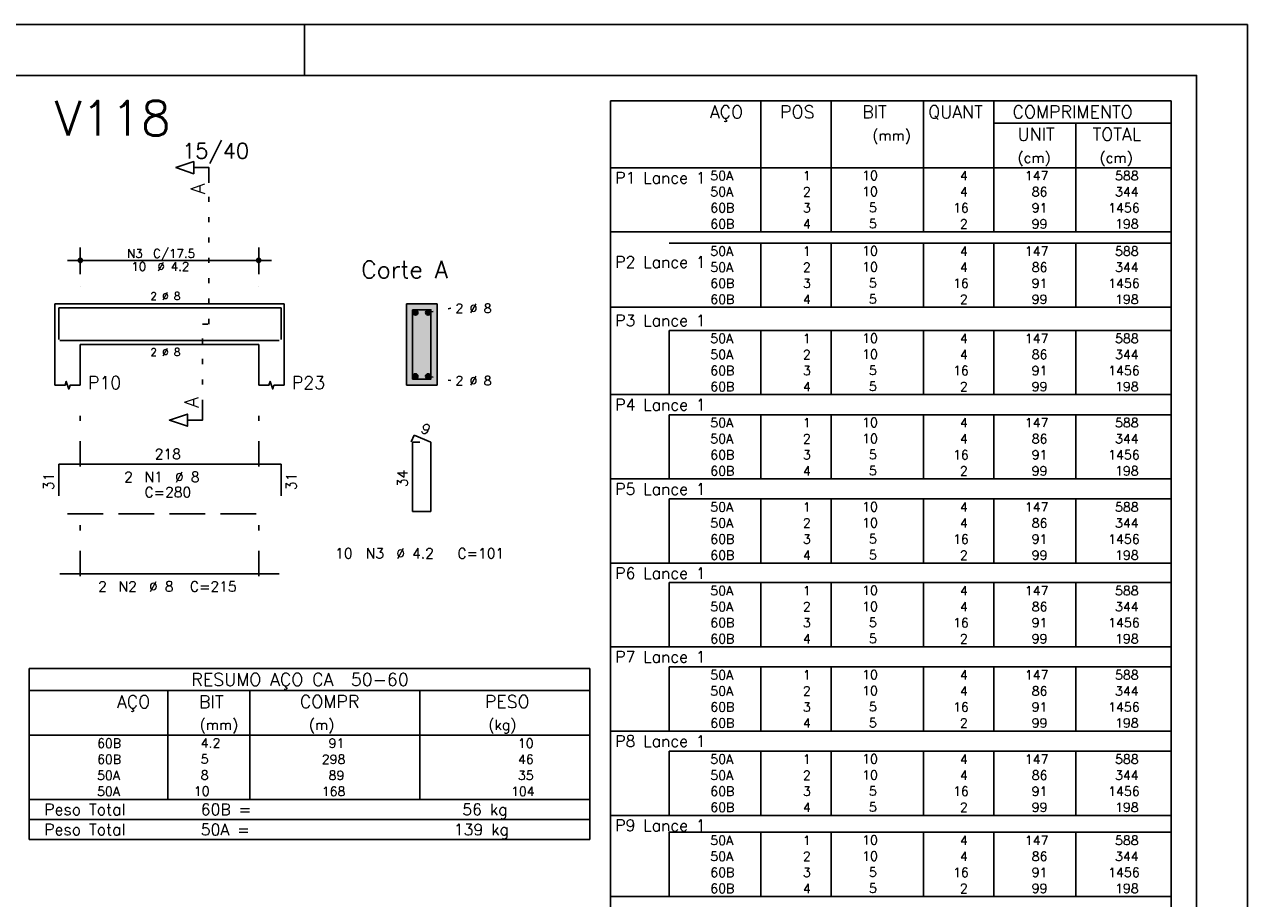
# Model space of a CAD drawing. Extents: x 0 to 84.1, y 0 to 59.4.
# Tile 9 of 9: x 60.1 to 84.1, y 42.2 to 59.4. Entities that reach past the tile are written whole.
import ezdxf

# ---------------------------------------------------------------- set-up
doc = ezdxf.new("R2010")
doc.units = 0
doc.header["$MEASUREMENT"] = 0
for name, pattern in [('ESTILO_TQS_0001', [1, 0.7, -0.3]), ('ESTILO_TQS_0002', [0.4, 0.1, -0.3]), ('ESTILO_TQS_0003', [1.5, 0.5, -0.4, 0.1, -0.5])]:
    doc.linetypes.add(name, pattern=pattern)
for name, color, linetype in [('1', 1, 'CONTINUOUS'), ('2', 2, 'CONTINUOUS'), ('4', 4, 'CONTINUOUS'), ('6', 6, 'CONTINUOUS'), ('7', 7, 'CONTINUOUS'), ('9', 9, 'CONTINUOUS')]:
    doc.layers.add(name, color=color, linetype=linetype)
doc.styles.get("Standard").update_dxf_attribs({"font": 'ROMANS.SHX'})

msp = doc.modelspace()

# ---------------------------------------------------------------- linework, layer by layer
at = {"layer": '1', "linetype": 'ESTILO_TQS_0002'}
for p, q in [((63.725, 53.52), (63.725, 56.29)), ((68.025, 53.745), (68.47, 53.83)), ((63.6, 51.935), (63.6, 53.52)), ((63.6, 53.52), (63.725, 53.52)), ((68.025, 52.495), (68.47, 52.41))]:
    msp.add_line(p, q, dxfattribs=at)
at = {"layer": '1', "linetype": 'ESTILO_TQS_0001'}
msp.add_line((60.95, 49.795), (64.95, 49.795), dxfattribs=at)
at = {"layer": '1', "linetype": 'Continuous'}
for centre in [(67.775, 53.745), (68.025, 53.745), (67.775, 52.495), (68.025, 52.495)]:
    msp.add_circle(centre, 0.05, dxfattribs=at)
at = {"layer": '2', "linetype": 'Continuous'}
for p, q in [((84.1, 59.4), (0, 59.4)), ((65.6, 58.4), (65.6, 59.4)), ((84.1, 0), (84.1, 59.4)), ((71.6, 57.901), (71.6, 56.589)), ((71.6, 57.901), (82.6, 57.901)), ((74.55, 56.589), (74.55, 57.901)), ((75.93, 56.589), (75.93, 57.901)), ((77.74, 56.589), (77.74, 57.901)), ((79.12, 56.589), (79.12, 57.901)), ((82.6, 57.901), (82.6, 56.589)), ((79.12, 57.464), (82.6, 57.464)), ((80.73, 56.589), (80.73, 57.464)), ((71.6, 56.589), (82.6, 56.589)), ((71.6, 56.195), (71.6, 56.589)), ((71.6, 56.589), (82.6, 56.589)), ((82.6, 56.589), (72.75, 56.589)), ((74.55, 56.589), (74.55, 56.274)), ((75.93, 56.589), (75.93, 56.274)), ((77.74, 56.589), (77.74, 56.274)), ((79.12, 56.589), (79.12, 56.274)), ((80.73, 56.589), (80.73, 56.274)), ((82.6, 56.195), (82.6, 56.589)), ((71.6, 55.88), (71.6, 56.195)), ((74.55, 56.274), (74.55, 55.959)), ((75.93, 56.274), (75.93, 55.959)), ((77.74, 56.274), (77.74, 55.959)), ((79.12, 56.274), (79.12, 55.959)), ((80.73, 56.274), (80.73, 55.959)), ((82.6, 55.88), (82.6, 56.195)), ((74.55, 55.959), (74.55, 55.644)), ((75.93, 55.959), (75.93, 55.644)), ((77.74, 55.959), (77.74, 55.644)), ((79.12, 55.959), (79.12, 55.644)), ((80.73, 55.959), (80.73, 55.644)), ((71.6, 55.565), (71.6, 55.88)), ((82.6, 55.565), (82.6, 55.88)), ((71.6, 55.25), (71.6, 55.565)), ((74.55, 55.644), (74.55, 55.329)), ((75.93, 55.644), (75.93, 55.329)), ((77.74, 55.644), (77.74, 55.329)), ((79.12, 55.644), (79.12, 55.329)), ((80.73, 55.644), (80.73, 55.329)), ((82.6, 55.25), (82.6, 55.565)), ((71.6, 55.329), (82.6, 55.329)), ((71.6, 54.935), (71.6, 55.25)), ((82.6, 54.935), (82.6, 55.25)), ((61.2, 54.5), (61.2, 55.02)), ((64.7, 54.5), (64.7, 55.02)), ((82.6, 55.109), (72.75, 55.109)), ((74.55, 55.109), (74.55, 54.794)), ((75.93, 55.109), (75.93, 54.794)), ((77.74, 55.109), (77.74, 54.794)), ((79.12, 55.109), (79.12, 54.794)), ((80.73, 55.109), (80.73, 54.794)), ((60.95, 54.77), (64.95, 54.77)), ((71.6, 54.541), (71.6, 54.935)), ((74.55, 54.794), (74.55, 54.479)), ((75.93, 54.794), (75.93, 54.479)), ((77.74, 54.794), (77.74, 54.479)), ((79.12, 54.794), (79.12, 54.479)), ((80.73, 54.794), (80.73, 54.479)), ((82.6, 54.541), (82.6, 54.935)), ((71.6, 54.226), (71.6, 54.541)), ((74.55, 54.479), (74.55, 54.164)), ((75.93, 54.479), (75.93, 54.164)), ((77.74, 54.479), (77.74, 54.164)), ((79.12, 54.479), (79.12, 54.164)), ((80.73, 54.479), (80.73, 54.164)), ((82.6, 54.226), (82.6, 54.541)), ((61.2, 54.25), (61.2, 54.25)), ((64.7, 54.25), (64.7, 54.25)), ((71.6, 53.911), (71.6, 54.226)), ((74.55, 54.164), (74.55, 53.849)), ((75.93, 54.164), (75.93, 53.849)), ((77.74, 54.164), (77.74, 53.849)), ((79.12, 54.164), (79.12, 53.849)), ((80.73, 54.164), (80.73, 53.849)), ((82.6, 53.911), (82.6, 54.226)), ((60.7, 53.92), (60.7, 53.12)), ((60.7, 53.92), (61.2, 53.92)), ((61.2, 53.92), (64.7, 53.92)), ((64.7, 53.92), (65.2, 53.92)), ((65.2, 53.92), (65.2, 53.12)), ((68.2, 53.92), (67.6, 53.92)), ((67.6, 53.92), (67.6, 52.32)), ((68.2, 52.32), (68.2, 53.92)), ((71.6, 53.596), (71.6, 53.911)), ((71.6, 53.849), (82.6, 53.849)), ((82.6, 53.596), (82.6, 53.911)), ((71.6, 53.281), (71.6, 53.596)), ((82.6, 53.281), (82.6, 53.596)), ((71.6, 52.888), (71.6, 53.281)), ((82.6, 53.395), (72.75, 53.395)), ((72.75, 53.395), (72.75, 53.08)), ((74.55, 53.395), (74.55, 53.08)), ((75.93, 53.395), (75.93, 53.08)), ((77.74, 53.395), (77.74, 53.08)), ((79.12, 53.395), (79.12, 53.08)), ((80.73, 53.395), (80.73, 53.08)), ((82.6, 52.888), (82.6, 53.281)), ((60.7, 53.12), (60.7, 52.32)), ((61.2, 53.12), (64.7, 53.12)), ((61.2, 53.12), (61.2, 52.32)), ((64.7, 53.12), (64.7, 52.32)), ((65.2, 53.12), (65.2, 52.32)), ((72.75, 53.08), (72.75, 52.765)), ((74.55, 53.08), (74.55, 52.765)), ((75.93, 53.08), (75.93, 52.765)), ((77.74, 53.08), (77.74, 52.765)), ((79.12, 53.08), (79.12, 52.765)), ((80.73, 53.08), (80.73, 52.765)), ((71.6, 52.573), (71.6, 52.888)), ((82.6, 52.573), (82.6, 52.888)), ((71.6, 52.258), (71.6, 52.573)), ((72.75, 52.765), (72.75, 52.45)), ((74.55, 52.765), (74.55, 52.45)), ((75.93, 52.765), (75.93, 52.45)), ((77.74, 52.765), (77.74, 52.45)), ((79.12, 52.765), (79.12, 52.45)), ((80.73, 52.765), (80.73, 52.45)), ((82.6, 52.258), (82.6, 52.573)), ((67.6, 52.32), (68.2, 52.32)), ((72.75, 52.45), (72.75, 52.135)), ((74.55, 52.45), (74.55, 52.135)), ((75.93, 52.45), (75.93, 52.135)), ((77.74, 52.45), (77.74, 52.135)), ((79.12, 52.45), (79.12, 52.135)), ((80.73, 52.45), (80.73, 52.135)), ((71.6, 51.943), (71.6, 52.258)), ((71.6, 52.135), (82.6, 52.135)), ((82.6, 51.943), (82.6, 52.258)), ((71.6, 51.628), (71.6, 51.943)), ((82.6, 51.628), (82.6, 51.943)), ((71.6, 51.234), (71.6, 51.628)), ((82.6, 51.741), (72.75, 51.741)), ((72.75, 51.741), (72.75, 51.426)), ((74.55, 51.741), (74.55, 51.426)), ((75.93, 51.741), (75.93, 51.426)), ((77.74, 51.741), (77.74, 51.426)), ((79.12, 51.741), (79.12, 51.426)), ((80.73, 51.741), (80.73, 51.426)), ((82.6, 51.234), (82.6, 51.628)), ((72.75, 51.426), (72.75, 51.111)), ((74.55, 51.426), (74.55, 51.111)), ((75.93, 51.426), (75.93, 51.111)), ((77.74, 51.426), (77.74, 51.111)), ((79.12, 51.426), (79.12, 51.111)), ((80.73, 51.426), (80.73, 51.111)), ((71.6, 50.919), (71.6, 51.234)), ((72.75, 51.111), (72.75, 50.796)), ((74.55, 51.111), (74.55, 50.796)), ((75.93, 51.111), (75.93, 50.796)), ((77.74, 51.111), (77.74, 50.796)), ((79.12, 51.111), (79.12, 50.796)), ((80.73, 51.111), (80.73, 50.796)), ((82.6, 50.919), (82.6, 51.234)), ((71.6, 50.604), (71.6, 50.919)), ((82.6, 50.604), (82.6, 50.919)), ((72.75, 50.796), (72.75, 50.481)), ((74.55, 50.796), (74.55, 50.481)), ((75.93, 50.796), (75.93, 50.481)), ((77.74, 50.796), (77.74, 50.481)), ((79.12, 50.796), (79.12, 50.481)), ((80.73, 50.796), (80.73, 50.481)), ((71.6, 50.289), (71.6, 50.604)), ((71.6, 50.481), (82.6, 50.481)), ((82.6, 50.289), (82.6, 50.604)), ((71.6, 49.974), (71.6, 50.289)), ((82.6, 49.974), (82.6, 50.289)), ((71.6, 49.58), (71.6, 49.974)), ((82.6, 50.088), (72.75, 50.088)), ((72.75, 50.088), (72.75, 49.773)), ((74.55, 50.088), (74.55, 49.773)), ((75.93, 50.088), (75.93, 49.773)), ((77.74, 50.088), (77.74, 49.773)), ((79.12, 50.088), (79.12, 49.773)), ((80.73, 50.088), (80.73, 49.773)), ((82.6, 49.58), (82.6, 49.974)), ((72.75, 49.773), (72.75, 49.458)), ((74.55, 49.773), (74.55, 49.458)), ((75.93, 49.773), (75.93, 49.458)), ((77.74, 49.773), (77.74, 49.458)), ((79.12, 49.773), (79.12, 49.458)), ((80.73, 49.773), (80.73, 49.458)), ((71.6, 49.265), (71.6, 49.58)), ((72.75, 49.458), (72.75, 49.143)), ((74.55, 49.458), (74.55, 49.143)), ((75.93, 49.458), (75.93, 49.143)), ((77.74, 49.458), (77.74, 49.143)), ((79.12, 49.458), (79.12, 49.143)), ((80.73, 49.458), (80.73, 49.143)), ((82.6, 49.265), (82.6, 49.58)), ((71.6, 48.95), (71.6, 49.265)), ((82.6, 48.95), (82.6, 49.265)), ((72.75, 49.143), (72.75, 48.828)), ((74.55, 49.143), (74.55, 48.828)), ((75.93, 49.143), (75.93, 48.828)), ((77.74, 49.143), (77.74, 48.828)), ((79.12, 49.143), (79.12, 48.828)), ((80.73, 49.143), (80.73, 48.828)), ((71.6, 48.635), (71.6, 48.95)), ((71.6, 48.828), (82.6, 48.828)), ((82.6, 48.635), (82.6, 48.95)), ((71.6, 48.32), (71.6, 48.635)), ((82.6, 48.32), (82.6, 48.635)), ((71.6, 47.926), (71.6, 48.32)), ((82.6, 48.447), (72.75, 48.447)), ((72.75, 48.447), (72.75, 48.132)), ((74.55, 48.447), (74.55, 48.132)), ((75.93, 48.447), (75.93, 48.132)), ((77.74, 48.447), (77.74, 48.132)), ((79.12, 48.447), (79.12, 48.132)), ((80.73, 48.447), (80.73, 48.132)), ((82.6, 47.926), (82.6, 48.32)), ((72.75, 48.132), (72.75, 47.817)), ((74.55, 48.132), (74.55, 47.817)), ((75.93, 48.132), (75.93, 47.817)), ((77.74, 48.132), (77.74, 47.817)), ((79.12, 48.132), (79.12, 47.817)), ((80.73, 48.132), (80.73, 47.817)), ((71.6, 47.611), (71.6, 47.926)), ((72.75, 47.817), (72.75, 47.502)), ((74.55, 47.817), (74.55, 47.502)), ((75.93, 47.817), (75.93, 47.502)), ((77.74, 47.817), (77.74, 47.502)), ((79.12, 47.817), (79.12, 47.502)), ((80.73, 47.817), (80.73, 47.502)), ((82.6, 47.611), (82.6, 47.926)), ((71.6, 47.296), (71.6, 47.611)), ((82.6, 47.296), (82.6, 47.611)), ((71.6, 46.981), (71.6, 47.296)), ((72.75, 47.502), (72.75, 47.187)), ((74.55, 47.502), (74.55, 47.187)), ((75.93, 47.502), (75.93, 47.187)), ((77.74, 47.502), (77.74, 47.187)), ((79.12, 47.502), (79.12, 47.187)), ((80.73, 47.502), (80.73, 47.187)), ((82.6, 46.981), (82.6, 47.296)), ((71.6, 47.187), (82.6, 47.187)), ((71.6, 46.666), (71.6, 46.981)), ((82.6, 46.793), (72.75, 46.793)), ((72.75, 46.793), (72.75, 46.478)), ((74.55, 46.793), (74.55, 46.478)), ((75.93, 46.793), (75.93, 46.478)), ((77.74, 46.793), (77.74, 46.478)), ((79.12, 46.793), (79.12, 46.478)), ((80.73, 46.793), (80.73, 46.478)), ((82.6, 46.666), (82.6, 46.981)), ((60.199, 46.764), (60.199, 45.451)), ((60.199, 46.764), (71.199, 46.764)), ((71.199, 46.764), (71.199, 45.451)), ((71.6, 46.273), (71.6, 46.666)), ((82.6, 46.273), (82.6, 46.666)), ((60.199, 46.326), (71.199, 46.326)), ((62.919, 45.451), (62.919, 46.326)), ((64.529, 45.451), (64.529, 46.326)), ((67.864, 45.451), (67.864, 46.326)), ((72.75, 46.478), (72.75, 46.163)), ((74.55, 46.478), (74.55, 46.163)), ((75.93, 46.478), (75.93, 46.163)), ((77.74, 46.478), (77.74, 46.163)), ((79.12, 46.478), (79.12, 46.163)), ((80.73, 46.478), (80.73, 46.163)), ((71.6, 45.958), (71.6, 46.273)), ((72.75, 46.163), (72.75, 45.848)), ((74.55, 46.163), (74.55, 45.848)), ((75.93, 46.163), (75.93, 45.848)), ((77.74, 46.163), (77.74, 45.848)), ((79.12, 46.163), (79.12, 45.848)), ((80.73, 46.163), (80.73, 45.848)), ((82.6, 45.958), (82.6, 46.273)), ((71.6, 45.643), (71.6, 45.958)), ((72.75, 45.848), (72.75, 45.533)), ((74.55, 45.848), (74.55, 45.533)), ((75.93, 45.848), (75.93, 45.533)), ((77.74, 45.848), (77.74, 45.533)), ((79.12, 45.848), (79.12, 45.533)), ((80.73, 45.848), (80.73, 45.533)), ((82.6, 45.643), (82.6, 45.958)), ((71.6, 45.328), (71.6, 45.643)), ((82.6, 45.328), (82.6, 45.643)), ((60.199, 45.451), (71.199, 45.451)), ((60.199, 45.136), (60.199, 45.451)), ((62.919, 45.451), (62.919, 45.136)), ((64.529, 45.136), (64.529, 45.451)), ((67.864, 45.451), (67.864, 45.136)), ((71.199, 45.136), (71.199, 45.451)), ((71.6, 45.533), (82.6, 45.533)), ((60.199, 44.821), (60.199, 45.136)), ((62.919, 45.136), (62.919, 44.821)), ((64.529, 44.821), (64.529, 45.136)), ((67.864, 45.136), (67.864, 44.821)), ((71.199, 44.821), (71.199, 45.136)), ((71.6, 45.013), (71.6, 45.328)), ((82.6, 45.139), (72.75, 45.139)), ((72.75, 45.139), (72.75, 44.824)), ((74.55, 45.139), (74.55, 44.824)), ((75.93, 45.139), (75.93, 44.824)), ((77.74, 45.139), (77.74, 44.824)), ((79.12, 45.139), (79.12, 44.824)), ((80.73, 45.139), (80.73, 44.824)), ((82.6, 45.013), (82.6, 45.328)), ((71.6, 44.619), (71.6, 45.013)), ((82.6, 44.619), (82.6, 45.013)), ((60.199, 44.506), (60.199, 44.821)), ((62.919, 44.821), (62.919, 44.506)), ((64.529, 44.506), (64.529, 44.821)), ((67.864, 44.821), (67.864, 44.506)), ((71.199, 44.506), (71.199, 44.821)), ((72.75, 44.824), (72.75, 44.509)), ((74.55, 44.824), (74.55, 44.509)), ((75.93, 44.824), (75.93, 44.509)), ((77.74, 44.824), (77.74, 44.509)), ((79.12, 44.824), (79.12, 44.509)), ((80.73, 44.824), (80.73, 44.509)), ((60.199, 44.191), (60.199, 44.506)), ((62.919, 44.506), (62.919, 44.191)), ((64.529, 44.191), (64.529, 44.506)), ((67.864, 44.506), (67.864, 44.191)), ((71.199, 44.191), (71.199, 44.506)), ((71.6, 44.304), (71.6, 44.619)), ((72.75, 44.509), (72.75, 44.194)), ((74.55, 44.509), (74.55, 44.194)), ((75.93, 44.509), (75.93, 44.194)), ((77.74, 44.509), (77.74, 44.194)), ((79.12, 44.509), (79.12, 44.194)), ((80.73, 44.509), (80.73, 44.194)), ((82.6, 44.304), (82.6, 44.619)), ((60.199, 44.191), (71.199, 44.191)), ((60.199, 43.798), (60.199, 44.191)), ((60.199, 44.191), (71.199, 44.191)), ((71.199, 43.798), (71.199, 44.191)), ((71.6, 43.989), (71.6, 44.304)), ((72.75, 44.194), (72.75, 43.879)), ((74.55, 44.194), (74.55, 43.879)), ((75.93, 44.194), (75.93, 43.879)), ((77.74, 44.194), (77.74, 43.879)), ((79.12, 44.194), (79.12, 43.879)), ((80.73, 44.194), (80.73, 43.879)), ((82.6, 43.989), (82.6, 44.304)), ((71.6, 43.674), (71.6, 43.989)), ((82.6, 43.674), (82.6, 43.989)), ((71.199, 43.798), (60.199, 43.798)), ((60.199, 43.404), (60.199, 43.798)), ((60.199, 43.798), (71.199, 43.798)), ((71.199, 43.404), (71.199, 43.798)), ((71.6, 43.879), (82.6, 43.879)), ((71.6, 43.359), (71.6, 43.674)), ((82.6, 43.359), (82.6, 43.674)), ((82.6, 43.547), (72.75, 43.547)), ((72.75, 43.547), (72.75, 43.232)), ((74.55, 43.547), (74.55, 43.232)), ((75.93, 43.547), (75.93, 43.232)), ((77.74, 43.547), (77.74, 43.232)), ((79.12, 43.547), (79.12, 43.232)), ((80.73, 43.547), (80.73, 43.232)), ((71.199, 43.404), (60.199, 43.404)), ((60.199, 43.404), (71.199, 43.404)), ((71.6, 42.965), (71.6, 43.359)), ((72.75, 43.232), (72.75, 42.917)), ((74.55, 43.232), (74.55, 42.917)), ((75.93, 43.232), (75.93, 42.917)), ((77.74, 43.232), (77.74, 42.917)), ((79.12, 43.232), (79.12, 42.917)), ((80.73, 43.232), (80.73, 42.917)), ((82.6, 42.965), (82.6, 43.359)), ((71.6, 42.65), (71.6, 42.965)), ((82.6, 42.65), (82.6, 42.965)), ((72.75, 42.917), (72.75, 42.602)), ((74.55, 42.917), (74.55, 42.602)), ((75.93, 42.917), (75.93, 42.602)), ((77.74, 42.917), (77.74, 42.602)), ((79.12, 42.917), (79.12, 42.602)), ((80.73, 42.917), (80.73, 42.602)), ((71.6, 42.335), (71.6, 42.65)), ((72.75, 42.602), (72.75, 42.287)), ((74.55, 42.602), (74.55, 42.287)), ((75.93, 42.602), (75.93, 42.287)), ((77.74, 42.602), (77.74, 42.287)), ((79.12, 42.602), (79.12, 42.287)), ((80.73, 42.602), (80.73, 42.287)), ((82.6, 42.335), (82.6, 42.65)), ((71.6, 42.02), (71.6, 42.335)), ((71.6, 42.287), (82.6, 42.287)), ((82.6, 42.02), (82.6, 42.335))]:
    msp.add_line(p, q, dxfattribs=at)
at = {"layer": '2', "linetype": 'ESTILO_TQS_0003'}
for p, q in [((61.2, 50.722), (61.2, 51.82)), ((64.7, 50.722), (64.7, 51.82)), ((61.2, 48.572), (61.2, 49.918)), ((64.7, 48.572), (64.7, 49.918))]:
    msp.add_line(p, q, dxfattribs=at)
at = {"layer": '2', "linetype": 'Continuous'}
for points in [[(83.1, 1), (2.5, 1), (2.5, 58.4), (83.1, 58.4), (83.1, 1)], [(63.725, 56.29), (63.725, 56.59), (63.425, 56.59), (63.425, 56.47), (63.075, 56.59), (63.425, 56.71), (63.425, 56.59)], [(60.7, 52.32), (60.9, 52.32), (60.925, 52.395), (60.975, 52.245), (61, 52.32), (61.2, 52.32)], [(64.7, 52.32), (64.9, 52.32), (64.925, 52.395), (64.975, 52.245), (65, 52.32), (65.2, 52.32)], [(63.6, 51.935), (63.6, 51.635), (63.3, 51.635), (63.3, 51.515), (62.95, 51.635), (63.3, 51.755), (63.3, 51.635)]]:
    msp.add_lwpolyline(points, dxfattribs=at)
for centre, radius in [((61.2, 54.77), 0.0416), ((61.2, 54.77), 0.0208), ((64.7, 54.77), 0.0416), ((64.7, 54.77), 0.0208)]:
    msp.add_circle(centre, radius, dxfattribs=at)
at = {"layer": '4', "linetype": 'Continuous'}
for p, q in [((60.78, 53.22), (60.78, 53.84)), ((60.78, 53.84), (65.14, 53.84)), ((65.14, 53.84), (65.14, 53.22)), ((60.8, 53.2), (65.1, 53.2))]:
    msp.add_line(p, q, dxfattribs=at)
msp.add_lwpolyline([(67.72, 53.8), (67.72, 52.44), (68.08, 52.44), (68.08, 53.8), (67.72, 53.8)], dxfattribs=at)
at = {"layer": '6', "linetype": 'Continuous'}
for p, q in [((67.748, 51.34), (67.694, 51.211)), ((67.86, 51.2), (67.72, 51.2)), ((67.72, 51.2), (67.72, 49.84)), ((68.08, 51.2), (67.748, 51.34)), ((68.08, 49.84), (68.08, 51.2)), ((60.78, 50.15), (60.78, 50.77)), ((60.78, 50.77), (65.14, 50.77)), ((65.14, 50.77), (65.14, 50.15)), ((67.72, 49.84), (68.08, 49.84)), ((60.8, 48.62), (65.1, 48.62))]:
    msp.add_line(p, q, dxfattribs=at)
at = {"layer": '9', "linetype": 'Continuous'}
for points in [[(68.2, 52.32), (68.2, 53.92), (67.6, 53.92)], [(68.2, 52.32), (67.6, 53.92), (67.6, 52.32)], [(67.825, 53.745), (67.75, 53.788), (67.728, 53.762)], [(67.825, 53.745), (67.728, 53.762), (67.728, 53.728)], [(67.825, 53.745), (67.784, 53.794), (67.75, 53.788)], [(67.825, 53.745), (67.813, 53.777), (67.784, 53.794)], [(68.075, 53.745), (68, 53.788), (67.978, 53.762)], [(68.075, 53.745), (67.978, 53.762), (67.978, 53.728)], [(68.075, 53.745), (68.034, 53.794), (68, 53.788)], [(68.075, 53.745), (68.063, 53.777), (68.034, 53.794)], [(67.825, 53.745), (67.728, 53.728), (67.75, 53.702)], [(67.825, 53.745), (67.75, 53.702), (67.784, 53.696)], [(67.825, 53.745), (67.784, 53.696), (67.813, 53.713)], [(67.825, 53.745), (67.813, 53.713), (67.825, 53.745)], [(68.075, 53.745), (67.978, 53.728), (68, 53.702)], [(68.075, 53.745), (68, 53.702), (68.034, 53.696)], [(68.075, 53.745), (68.034, 53.696), (68.063, 53.713)], [(68.075, 53.745), (68.063, 53.713), (68.075, 53.745)], [(68.2, 52.32), (67.6, 52.32), (68.2, 52.32)], [(67.825, 52.495), (67.75, 52.538), (67.728, 52.512)], [(67.825, 52.495), (67.728, 52.512), (67.728, 52.478)], [(67.825, 52.495), (67.728, 52.478), (67.75, 52.452)], [(67.825, 52.495), (67.784, 52.544), (67.75, 52.538)], [(67.825, 52.495), (67.75, 52.452), (67.784, 52.446)], [(67.825, 52.495), (67.813, 52.527), (67.784, 52.544)], [(67.825, 52.495), (67.784, 52.446), (67.813, 52.463)], [(67.825, 52.495), (67.813, 52.463), (67.825, 52.495)], [(68.075, 52.495), (68, 52.538), (67.978, 52.512)], [(68.075, 52.495), (67.978, 52.512), (67.978, 52.478)], [(68.075, 52.495), (67.978, 52.478), (68, 52.452)], [(68.075, 52.495), (68.034, 52.544), (68, 52.538)], [(68.075, 52.495), (68, 52.452), (68.034, 52.446)], [(68.075, 52.495), (68.063, 52.527), (68.034, 52.544)], [(68.075, 52.495), (68.034, 52.446), (68.063, 52.463)], [(68.075, 52.495), (68.063, 52.463), (68.075, 52.495)]]:
    msp.add_solid(points, dxfattribs=at)

# ---------------------------------------------------------------- texts
at = {"layer": '2', "linetype": 'Continuous'}
for s, height, p in [('AÇO', 0.25, (73.55, 57.558)), ('POS', 0.25, (74.93, 57.558)), ('BIT', 0.25, (76.54, 57.558)), ('QUANT', 0.25, (77.836, 57.558)), ('COMPRIMENTO', 0.25, (79.489, 57.558)), ('UNIT', 0.25, (79.587, 57.12)), ('TOTAL', 0.25, (81.059, 57.12)), ('(mm)', 0.2, (76.74, 57.12)), ('15/40', 0.3, (63.2, 56.77)), ('(cm)', 0.2, (79.587, 56.683)), ('(cm)', 0.2, (81.197, 56.683)), ('P1 Lance 1', 0.225, (71.696, 56.279)), ('     50A', 0.18, (72.89, 56.341)), ('  1', 0.18, (75.13, 56.341)), ('   10  ', 0.18, (76.137, 56.347)), ('    4', 0.18, (77.92, 56.341)), ('   147', 0.18, (79.33, 56.341)), ('    588', 0.18, (80.964, 56.341)), ('     50A', 0.18, (72.89, 56.026)), ('  2', 0.18, (75.13, 56.026)), ('   10  ', 0.18, (76.137, 56.032)), ('    4', 0.18, (77.92, 56.026)), ('    86', 0.18, (79.33, 56.026)), ('    344', 0.18, (80.964, 56.026)), ('     60B', 0.18, (72.89, 55.711)), ('  3', 0.18, (75.13, 55.711)), ('    5  ', 0.18, (76.137, 55.717)), ('   16', 0.18, (77.92, 55.711)), ('    91', 0.18, (79.33, 55.711)), ('   1456', 0.18, (80.964, 55.711)), ('     60B', 0.18, (72.89, 55.396)), ('  4', 0.18, (75.13, 55.396)), ('    5  ', 0.18, (76.137, 55.402)), ('    2', 0.18, (77.92, 55.396)), ('    99', 0.18, (79.33, 55.396)), ('    198', 0.18, (80.964, 55.396)), ('N3', 0.17, (62.117, 54.821)), ('C/17.5', 0.17, (62.627, 54.821)), ('     50A', 0.18, (72.89, 54.861)), ('  1', 0.18, (75.13, 54.861)), ('   10  ', 0.18, (76.137, 54.867)), ('    4', 0.18, (77.92, 54.861)), ('   147', 0.18, (79.33, 54.861)), ('    588', 0.18, (80.964, 54.861)), ('10', 0.17, (62.202, 54.566)), ('%%c 4.2', 0.17, (62.712, 54.566)), ('Corte A', 0.34, (66.71, 54.42)), ('P2 Lance 1', 0.225, (71.696, 54.626)), ('     50A', 0.18, (72.89, 54.546)), ('  2', 0.18, (75.13, 54.546)), ('   10  ', 0.18, (76.137, 54.552)), ('    4', 0.18, (77.92, 54.546)), ('    86', 0.18, (79.33, 54.546)), ('    344', 0.18, (80.964, 54.546)), ('     60B', 0.18, (72.89, 54.231)), ('  3', 0.18, (75.13, 54.231)), ('    5  ', 0.18, (76.137, 54.237)), ('   16', 0.18, (77.92, 54.231)), ('    91', 0.18, (79.33, 54.231)), ('   1456', 0.18, (80.964, 54.231)), ('2 %%c 8', 0.15, (62.575, 53.995)), ('     60B', 0.18, (72.89, 53.916)), ('  4', 0.18, (75.13, 53.916)), ('    5  ', 0.18, (76.137, 53.922)), ('    2', 0.18, (77.92, 53.916)), ('    99', 0.18, (79.33, 53.916)), ('    198', 0.18, (80.964, 53.916)), ('2 %%c 8', 0.18, (68.56, 53.74)), ('P3 Lance 1', 0.225, (71.696, 53.479)), ('     50A', 0.18, (72.89, 53.148)), ('  1', 0.18, (75.13, 53.148)), ('   10  ', 0.18, (76.137, 53.153)), ('    4', 0.18, (77.92, 53.148)), ('   147', 0.18, (79.33, 53.148)), ('    588', 0.18, (80.964, 53.148)), ('2 %%c 8', 0.15, (62.575, 52.895)), ('     50A', 0.18, (72.89, 52.833)), ('  2', 0.18, (75.13, 52.833)), ('   10  ', 0.18, (76.137, 52.838)), ('    4', 0.18, (77.92, 52.833)), ('    86', 0.18, (79.33, 52.833)), ('    344', 0.18, (80.964, 52.833)), ('     60B', 0.18, (72.89, 52.518)), ('  3', 0.18, (75.13, 52.518)), ('    5  ', 0.18, (76.137, 52.523)), ('   16', 0.18, (77.92, 52.518)), ('    91', 0.18, (79.33, 52.518)), ('   1456', 0.18, (80.964, 52.518)), ('P10', 0.25, (61.35, 52.245)), ('P23', 0.25, (65.35, 52.245)), ('2 %%c 8', 0.18, (68.56, 52.32)), ('     60B', 0.18, (72.89, 52.203)), ('  4', 0.18, (75.13, 52.203)), ('    5  ', 0.18, (76.137, 52.208)), ('    2', 0.18, (77.92, 52.203)), ('    99', 0.18, (79.33, 52.203)), ('    198', 0.18, (80.964, 52.203)), ('P4 Lance 1', 0.225, (71.696, 51.826)), ('     50A', 0.18, (72.89, 51.494)), ('  1', 0.18, (75.13, 51.494)), ('   10  ', 0.18, (76.137, 51.499)), ('    4', 0.18, (77.92, 51.494)), ('   147', 0.18, (79.33, 51.494)), ('    588', 0.18, (80.964, 51.494)), ('     50A', 0.18, (72.89, 51.179)), ('  2', 0.18, (75.13, 51.179)), ('   10  ', 0.18, (76.137, 51.184)), ('    4', 0.18, (77.92, 51.179)), ('    86', 0.18, (79.33, 51.179)), ('    344', 0.18, (80.964, 51.179)), ('218', 0.2, (62.66, 50.87)), ('     60B', 0.18, (72.89, 50.864)), ('  3', 0.18, (75.13, 50.864)), ('    5  ', 0.18, (76.137, 50.869)), ('   16', 0.18, (77.92, 50.864)), ('    91', 0.18, (79.33, 50.864)), ('   1456', 0.18, (80.964, 50.864)), ('     60B', 0.18, (72.89, 50.549)), ('  4', 0.18, (75.13, 50.549)), ('    5  ', 0.18, (76.137, 50.554)), ('    2', 0.18, (77.92, 50.549)), ('    99', 0.18, (79.33, 50.549)), ('    198', 0.18, (80.964, 50.549)), ('2', 0.2, (62.06, 50.42)), ('N1', 0.2, (62.46, 50.42)), ('%%c 8', 0.2, (63.06, 50.42)), ('P5 Lance 1', 0.225, (71.696, 50.172)), ('C=280', 0.2, (62.46, 50.12)), ('     50A', 0.18, (72.89, 49.84)), ('  1', 0.18, (75.13, 49.84)), ('   10  ', 0.18, (76.137, 49.845)), ('    4', 0.18, (77.92, 49.84)), ('   147', 0.18, (79.33, 49.84)), ('    588', 0.18, (80.964, 49.84)), ('     50A', 0.18, (72.89, 49.525)), ('  2', 0.18, (75.13, 49.525)), ('   10  ', 0.18, (76.137, 49.53)), ('    4', 0.18, (77.92, 49.525)), ('    86', 0.18, (79.33, 49.525)), ('    344', 0.18, (80.964, 49.525)), ('     60B', 0.18, (72.89, 49.21)), ('  3', 0.18, (75.13, 49.21)), ('    5  ', 0.18, (76.137, 49.215)), ('   16', 0.18, (77.92, 49.21)), ('    91', 0.18, (79.33, 49.21)), ('   1456', 0.18, (80.964, 49.21)), ('10', 0.2, (66.2, 48.92)), ('N3', 0.2, (66.8, 48.92)), ('%%c 4.2', 0.2, (67.4, 48.92)), ('C=101', 0.2, (68.6, 48.92)), ('     60B', 0.18, (72.89, 48.895)), ('  4', 0.18, (75.13, 48.895)), ('    5  ', 0.18, (76.137, 48.9)), ('    2', 0.18, (77.92, 48.895)), ('    99', 0.18, (79.33, 48.895)), ('    198', 0.18, (80.964, 48.895)), ('P6 Lance 1', 0.225, (71.696, 48.518)), ('2', 0.2, (61.55, 48.27)), ('N2', 0.2, (61.95, 48.27)), ('%%c 8', 0.2, (62.55, 48.27)), ('C=215', 0.2, (63.35, 48.27)), ('     50A', 0.18, (72.89, 48.199)), ('  1', 0.18, (75.13, 48.199)), ('   10  ', 0.18, (76.137, 48.204)), ('    4', 0.18, (77.92, 48.199)), ('   147', 0.18, (79.33, 48.199)), ('    588', 0.18, (80.964, 48.199)), ('     50A', 0.18, (72.89, 47.884)), ('  2', 0.18, (75.13, 47.884)), ('   10  ', 0.18, (76.137, 47.889)), ('    4', 0.18, (77.92, 47.884)), ('    86', 0.18, (79.33, 47.884)), ('    344', 0.18, (80.964, 47.884)), ('     60B', 0.18, (72.89, 47.569)), ('  3', 0.18, (75.13, 47.569)), ('    5  ', 0.18, (76.137, 47.574)), ('   16', 0.18, (77.92, 47.569)), ('    91', 0.18, (79.33, 47.569)), ('   1456', 0.18, (80.964, 47.569)), ('     60B', 0.18, (72.89, 47.254)), ('  4', 0.18, (75.13, 47.254)), ('    5  ', 0.18, (76.137, 47.259)), ('    2', 0.18, (77.92, 47.254)), ('    99', 0.18, (79.33, 47.254)), ('    198', 0.18, (80.964, 47.254)), ('P7 Lance 1', 0.225, (71.696, 46.877)), ('RESUMO AÇO CA  50-60', 0.25, (63.38, 46.42)), ('     50A', 0.18, (72.89, 46.545)), ('  1', 0.18, (75.13, 46.545)), ('   10  ', 0.18, (76.137, 46.551)), ('    4', 0.18, (77.92, 46.545)), ('   147', 0.18, (79.33, 46.545)), ('    588', 0.18, (80.964, 46.545)), ('     50A', 0.18, (72.89, 46.23)), ('  2', 0.18, (75.13, 46.23)), ('   10  ', 0.18, (76.137, 46.236)), ('    4', 0.18, (77.92, 46.23)), ('    86', 0.18, (79.33, 46.23)), ('    344', 0.18, (80.964, 46.23)), ('AÇO', 0.25, (61.919, 45.983)), ('BIT', 0.25, (63.529, 45.983)), ('COMPR', 0.25, (65.508, 45.986)), ('PESO', 0.25, (69.137, 45.986)), ('     60B', 0.18, (72.89, 45.915)), ('  3', 0.18, (75.13, 45.915)), ('    5  ', 0.18, (76.137, 45.921)), ('   16', 0.18, (77.92, 45.915)), ('    91', 0.18, (79.33, 45.915)), ('   1456', 0.18, (80.964, 45.915)), ('(mm)', 0.2, (63.543, 45.555)), ('(m)', 0.2, (65.685, 45.555)), ('(kg)', 0.2, (69.206, 45.555)), ('     60B', 0.18, (72.89, 45.6)), ('  4', 0.18, (75.13, 45.6)), ('    5  ', 0.18, (76.137, 45.606)), ('    2', 0.18, (77.92, 45.6)), ('    99', 0.18, (79.33, 45.6)), ('    198', 0.18, (80.964, 45.6)), ('     60B', 0.18, (60.859, 45.204)), ('    4.2', 0.18, (63.026, 45.209)), ('      91', 0.18, (65.267, 45.204)), ('     10', 0.18, (69.115, 45.204)), ('P8 Lance 1', 0.225, (71.696, 45.223)), ('     60B', 0.18, (60.859, 44.889)), ('    5  ', 0.18, (63.026, 44.894)), ('     298', 0.18, (65.267, 44.889)), ('     46', 0.18, (69.115, 44.889)), ('     50A', 0.18, (72.89, 44.892)), ('  1', 0.18, (75.13, 44.892)), ('   10  ', 0.18, (76.137, 44.897)), ('    4', 0.18, (77.92, 44.892)), ('   147', 0.18, (79.33, 44.892)), ('    588', 0.18, (80.964, 44.892)), ('     50A', 0.18, (60.859, 44.574)), ('    8  ', 0.18, (63.026, 44.579)), ('      89', 0.18, (65.267, 44.574)), ('     35', 0.18, (69.115, 44.574)), ('     50A', 0.18, (72.89, 44.577)), ('  2', 0.18, (75.13, 44.577)), ('   10  ', 0.18, (76.137, 44.582)), ('    4', 0.18, (77.92, 44.577)), ('    86', 0.18, (79.33, 44.577)), ('    344', 0.18, (80.964, 44.577)), ('     50A', 0.18, (60.859, 44.259)), ('   10  ', 0.18, (63.026, 44.264)), ('     168', 0.18, (65.267, 44.259)), ('    104', 0.18, (69.115, 44.259)), ('     60B', 0.18, (72.89, 44.262)), ('  3', 0.18, (75.13, 44.262)), ('    5  ', 0.18, (76.137, 44.267)), ('   16', 0.18, (77.92, 44.262)), ('    91', 0.18, (79.33, 44.262)), ('   1456', 0.18, (80.964, 44.262)), ('Peso Total        60B =', 0.225, (60.492, 43.882)), ('     56 kg', 0.225, (67.856, 43.882)), ('     60B', 0.18, (72.89, 43.947)), ('  4', 0.18, (75.13, 43.947)), ('    5  ', 0.18, (76.137, 43.952)), ('    2', 0.18, (77.92, 43.947)), ('    99', 0.18, (79.33, 43.947)), ('    198', 0.18, (80.964, 43.947)), ('Peso Total        50A =', 0.225, (60.492, 43.488)), ('    139 kg', 0.225, (67.856, 43.488)), ('P9 Lance 1', 0.225, (71.696, 43.57)), ('     50A', 0.18, (72.89, 43.299)), ('  1', 0.18, (75.13, 43.299)), ('   10  ', 0.18, (76.137, 43.304)), ('    4', 0.18, (77.92, 43.299)), ('   147', 0.18, (79.33, 43.299)), ('    588', 0.18, (80.964, 43.299)), ('     50A', 0.18, (72.89, 42.984)), ('  2', 0.18, (75.13, 42.984)), ('   10  ', 0.18, (76.137, 42.989)), ('    4', 0.18, (77.92, 42.984)), ('    86', 0.18, (79.33, 42.984)), ('    344', 0.18, (80.964, 42.984)), ('     60B', 0.18, (72.89, 42.669)), ('  3', 0.18, (75.13, 42.669)), ('    5  ', 0.18, (76.137, 42.674)), ('   16', 0.18, (77.92, 42.669)), ('    91', 0.18, (79.33, 42.669)), ('   1456', 0.18, (80.964, 42.669)), ('     60B', 0.18, (72.89, 42.354)), ('  4', 0.18, (75.13, 42.354)), ('    5  ', 0.18, (76.137, 42.359)), ('    2', 0.18, (77.92, 42.354)), ('    99', 0.18, (79.33, 42.354)), ('    198', 0.18, (80.964, 42.354))]:
    msp.add_text(s, height=height, dxfattribs=at).set_placement(p)
for s, height, rotation, p in [('A', 0.272, 90, (63.643, 56.072)), ('A', 0.272, 90, (63.518, 51.881)), ('9', 0.2, 337.1146, (67.861, 51.401)), ('31', 0.2, 90, (60.68, 50.26)), ('31', 0.2, 90, (65.44, 50.26)), ('34', 0.2, 90, (67.62, 50.32))]:
    msp.add_text(s, height=height, rotation=rotation, dxfattribs=at).set_placement(p)
at = {"layer": '7', "linetype": 'Continuous'}
msp.add_text('V118', height=0.68, dxfattribs=at).set_placement((60.7, 57.22))

doc.saveas('drawing.dxf')
